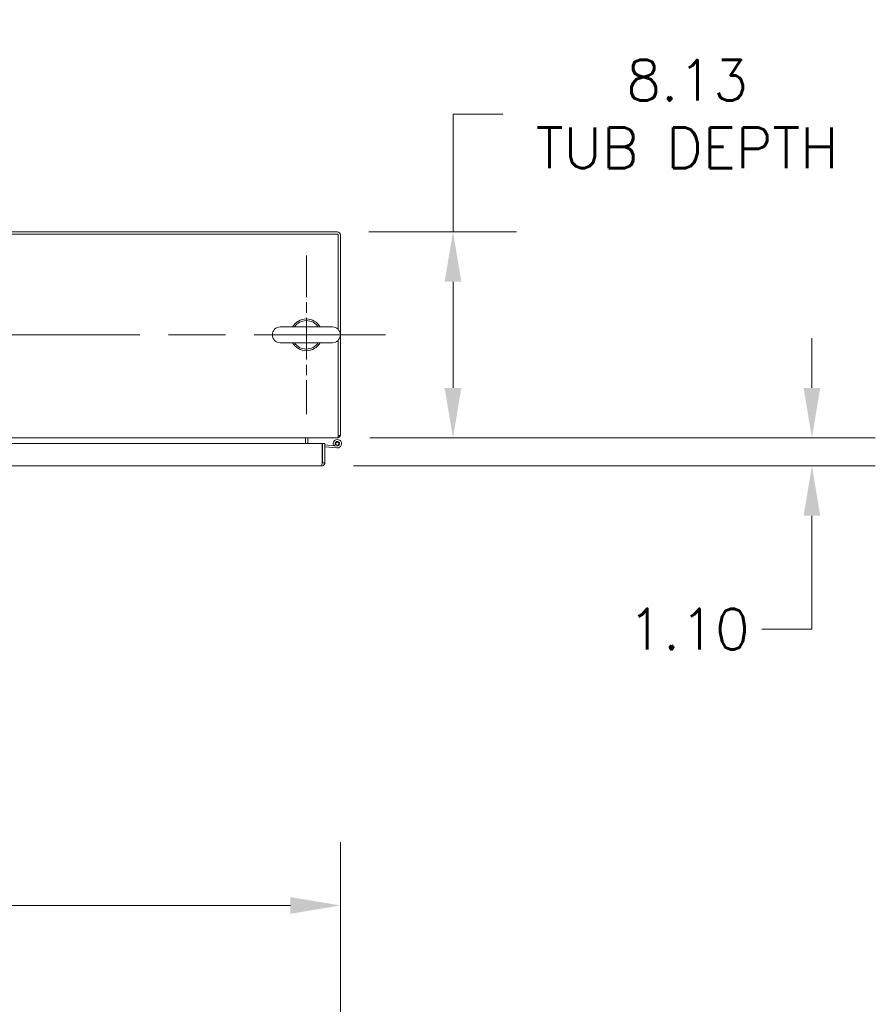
# Model space of a CAD drawing. Header units: inches. Extents: x 14 to 326, y 10 to 205.
# Tile 44 of 107: x 117 to 150, y 166 to 205. Entities that reach past the tile are written whole.
import ezdxf

# ---------------------------------------------------------------- set-up
doc = ezdxf.new("R2010")
doc.units = ezdxf.units.IN
doc.header["$LTSCALE"] = 20
doc.header["$MEASUREMENT"] = 0
doc.linetypes.add('CHAIN', pattern=[0.7087, 0.4724, -0.0591, 0.1181, -0.0591])
for name, color, linetype, lineweight in [('Center Mark (ANSI)', 7, 'Continuous', 5), ('Centerline (ANSI)', 7, 'Continuous', 5), ('Dimension (ANSI)', 7, 'Continuous', 5), ('Visible (ANSI)', 7, 'Continuous', 5)]:
    doc.layers.add(name, color=color, linetype=linetype, lineweight=lineweight)
doc.styles.add('ROMANS', font='romans.shx')
doc.dimstyles.new('Default (ANSI)', dxfattribs={"dimscale": 20, "dimtxt": 0.08, "dimasz": 0.098425, "dimexe": 0.125, "dimexo": 0.0625, "dimgap": 0.031496, "dimtad": 0, "dimtih": 1, "dimtoh": 1, "dimrnd": 1e-08, "dimzin": 0, "dimdsep": 46, "dimtxsty": 'ROMANS', "dimcen": 0.09, "dimdle": 0.393701, "dimclrd": 256, "dimclre": 256, "dimclrt": 256, "dimadec": 0, "dimazin": 0, "dimtfac": 1.25, "dimtofl": 0, "dimtmove": 0, "dimatfit": 3, "dimfxl": 1, "dimtolj": 1, "dimtzin": 0, "dimlwd": -1, "dimlwe": -1, "dimarcsym": 0})

# ---------------------------------------------------------------- blocks, each defined once
blk = doc.blocks.new('*D5')
at = {"layer": 'Defpoints', "color": 0, "transparency": 16777216}
for p in [(129.319, 170.35), (87.194, 154.518), (129.319, 154.518)]:
    blk.add_point(p, dxfattribs=at)
at = {"layer": 'Dimension (ANSI)', "transparency": 16777216}
for p, q in [((87.194, 155.768), (87.194, 172.85)), ((129.319, 155.768), (129.319, 172.85)), ((89.162, 170.35), (101.303, 170.35)), ((127.35, 170.35), (115.21, 170.35))]:
    blk.add_line(p, q, dxfattribs=at)
for points in [[(89.162, 170.678), (89.162, 170.022), (87.194, 170.35)], [(127.35, 170.678), (127.35, 170.022), (129.319, 170.35)]]:
    blk.add_solid(points, dxfattribs=at)
at = {"layer": 'Dimension (ANSI)', "transparency": 16777216, "insert": (108.256, 170.35), "char_height": 1.6, "attachment_point": 5, "style": 'ROMANS'}
blk.add_mtext('\\A1;42.12{\\PTUB WIDTH}', dxfattribs=at)
blk = doc.blocks.new('*D12')
at = {"layer": 'Defpoints', "color": 0, "transparency": 16777216}
for p in [(129.194, 196.904), (129.225, 188.779), (133.757, 188.779)]:
    blk.add_point(p, dxfattribs=at)
at = {"layer": 'Dimension (ANSI)', "transparency": 16777216}
for p, q in [((133.757, 196.904), (133.757, 201.54)), ((133.757, 201.54), (135.725, 201.54)), ((130.444, 196.904), (136.257, 196.904)), ((133.757, 190.748), (133.757, 194.935)), ((130.475, 188.779), (136.257, 188.779))]:
    blk.add_line(p, q, dxfattribs=at)
for points in [[(133.428, 194.935), (134.085, 194.935), (133.757, 196.904)], [(133.428, 190.748), (134.085, 190.748), (133.757, 188.779)]]:
    blk.add_solid(points, dxfattribs=at)
at = {"layer": 'Dimension (ANSI)', "transparency": 16777216, "insert": (142.984, 201.54), "char_height": 1.6, "attachment_point": 5, "style": 'ROMANS'}
blk.add_mtext('\\A1;8.13{\\PTUB DEPTH}', dxfattribs=at)
blk = doc.blocks.new('*D19')
at = {"layer": 'Defpoints', "color": 0, "transparency": 16777216}
for p in [(129.225, 188.779), (128.579, 187.677), (147.906, 187.677)]:
    blk.add_point(p, dxfattribs=at)
at = {"layer": 'Dimension (ANSI)', "transparency": 16777216}
for p, q in [((147.906, 190.748), (147.906, 192.716)), ((130.475, 188.779), (150.406, 188.779)), ((129.829, 187.677), (150.406, 187.677)), ((147.906, 185.709), (147.906, 181.244)), ((147.906, 181.244), (145.937, 181.244))]:
    blk.add_line(p, q, dxfattribs=at)
for points in [[(147.578, 190.748), (148.234, 190.748), (147.906, 188.779)], [(147.578, 185.709), (148.234, 185.709), (147.906, 187.677)]]:
    blk.add_solid(points, dxfattribs=at)
at = {"layer": 'Dimension (ANSI)', "transparency": 16777216, "insert": (140.66, 182.044), "char_height": 1.6, "attachment_point": 1, "style": 'ROMANS'}
blk.add_mtext('\\A1;1.10', dxfattribs=at)

msp = doc.modelspace()

# ---------------------------------------------------------------- linework, layer by layer
at = {"layer": 'Center Mark (ANSI)', "linetype": 'CHAIN', "ltscale": 0.173502}
msp.add_line((127.9752, 195.9665), (127.9752, 189.7165), dxfattribs=at)
at = {"layer": 'Centerline (ANSI)', "linetype": 'CHAIN', "ltscale": 0.952448}
msp.add_line((85.4126, 192.8415), (131.1002, 192.8415), dxfattribs=at)
at = {"layer": 'Visible (ANSI)'}
for p, q in [((87.2876, 196.8103), (129.2252, 196.8103)), ((129.194, 196.904), (87.3189, 196.904)), ((129.2252, 196.8103), (129.2252, 193.0599)), ((129.3189, 188.8727), (129.3189, 196.779)), ((129.0052, 193.1515), (126.9452, 193.1515)), ((126.9452, 192.5315), (129.0052, 192.5315)), ((129.2252, 192.6231), (129.2252, 188.9039)), ((129.2252, 188.779), (87.2876, 188.779)), ((127.9439, 188.7477), (127.9439, 188.779)), ((127.9439, 188.5522), (127.9439, 188.7477)), ((128.0376, 188.5522), (128.0376, 188.7477)), ((129.2252, 188.779), (129.2252, 188.9039)), ((129.2252, 188.8727), (129.3189, 188.8727)), ((108.2039, 188.5522), (128.5992, 188.5522)), ((128.5992, 188.5522), (128.5992, 187.8022)), ((128.6102, 187.8022), (128.6102, 188.5522)), ((128.6102, 188.5522), (128.7039, 188.5522)), ((128.7039, 188.5522), (128.7039, 187.8022)), ((128.7039, 188.5025), (129.1896, 188.4592)), ((129.183, 188.3845), (128.7039, 188.4272)), ((129.12, 188.5034), (129.0482, 188.4789)), ((128.6102, 187.9253), (128.5992, 187.9253)), ((128.579, 187.6772), (108.2039, 187.6772)), ((128.6102, 187.8022), (128.7039, 187.8022))]:
    msp.add_line(p, q, dxfattribs=at)
msp.add_circle((129.1976, 188.5489), 0.06, dxfattribs=at)
for centre, radius, start, end in [((129.194, 196.779), 0.1249, 0, 90), ((127.9752, 192.8415), 0.625, 29.73571, 150.26429), ((127.9752, 192.8415), 0.56, 33.61237, 146.38763), ((126.9452, 192.8415), 0.31, 90, 270), ((129.0052, 192.8415), 0.31, 270, 90), ((127.9752, 192.8415), 0.625, 209.73571, 330.26429), ((127.9752, 192.8415), 0.56, 213.61237, 326.38763), ((128.0689, 188.7477), 0.125, 165.51657, 180), ((128.0689, 188.7477), 0.0312, 90, 180), ((129.1976, 188.5489), 0.165, 264.91091, 205.10897), ((129.1976, 188.5489), 0.09, 264.91091, 210.37166), ((129.194, 188.9039), 0.125, 284.48343, 345.51657), ((128.6592, 188.382), 0.124, 113.27596, 118.96408)]:
    msp.add_arc(centre, radius, start, end, dxfattribs=at)
for points, knots in [([(128.5965, 187.7763), (128.5931, 187.7436), (128.5896, 187.7139), (128.5862, 187.6962), (128.5838, 187.6839), (128.5814, 187.6772), (128.579, 187.6772)], [-0.86719116, -0.86719116, -0.86719116, -0.86719116, -0.3557543, -0.3557543, -0.3557543, 0, 0, 0, 0]), ([(128.7012, 187.7763), (128.6943, 187.7436), (128.6736, 187.7139), (128.6452, 187.6962), (128.6255, 187.6839), (128.6022, 187.6772), (128.579, 187.6772)], [-0.86719116, -0.86719116, -0.86719116, -0.86719116, -0.3557543, -0.3557543, -0.3557543, 0, 0, 0, 0]), ([(128.5963, 187.7765), (128.6034, 187.7814), (128.6087, 187.7892), (128.6099, 187.7978), (128.6101, 187.7992), (128.6102, 187.8007), (128.6102, 187.8022)], [0.37885336, 0.37885336, 0.37885336, 0.37885336, 0.91100988, 0.91100988, 0.91100988, 1, 1, 1, 1])]:
    msp.add_open_spline(points, degree=3, knots=knots, dxfattribs=at)
for points in [[(128.5992, 187.8022), (128.5983, 187.7935), (128.5974, 187.7848), (128.5965, 187.7763)], [(128.7039, 187.8022), (128.7039, 187.7935), (128.703, 187.7848), (128.7012, 187.7763)]]:
    msp.add_open_spline(points, degree=3, dxfattribs=at)

# ---------------------------------------------------------------- dimensions: what is measured, and where the dimension line sits
at = {"layer": 'Dimension (ANSI)'}
for base, p1, p2, angle, text, override, picture, middle in [((133.7565250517, 188.7789987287), (129.1939763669, 196.9039987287), (129.2252263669, 188.7789987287), 90, '<>{\\PTUB DEPTH}', {"dimdec": 2, "dimtp": 0, "dimtm": 0, "dimtdec": 2, "dimatfit": 2}, '*D12', (142.9835214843, 201.5399774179)), ((129.3189263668, 170.34987269), (87.1939263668, 154.5182527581), (129.3189263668, 154.5182527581), 180, '<>{\\PTUB WIDTH}', {"dimtih": 0, "dimtoh": 0, "dimdec": 2, "dimtp": 0, "dimtm": 0, "dimtdec": 2, "dimatfit": 1}, '*D5', (108.2564263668, 170.34987269))]:
    dim = msp.add_linear_dim(base=base, p1=p1, p2=p2, angle=angle, text=text, dimstyle='Default (ANSI)', override=override, dxfattribs=at)
    dim.commit()
    dim.dimension.update_dxf_attribs({"geometry": picture, "text_midpoint": middle, "dimtype": 160})
dim = msp.add_linear_dim(base=(147.9058, 187.6772), p1=(129.2252, 188.779), p2=(128.579, 187.6772), angle=90, dimstyle='Default (ANSI)', override={"dimdec": 2, "dimtp": 0, "dimtm": 0, "dimtdec": 2, "dimatfit": 1}, dxfattribs=at)
dim.commit()
dim.dimension.update_dxf_attribs({"geometry": '*D19', "text_midpoint": (142.9835, 181.2439), "dimtype": 160})

doc.saveas('drawing.dxf')
